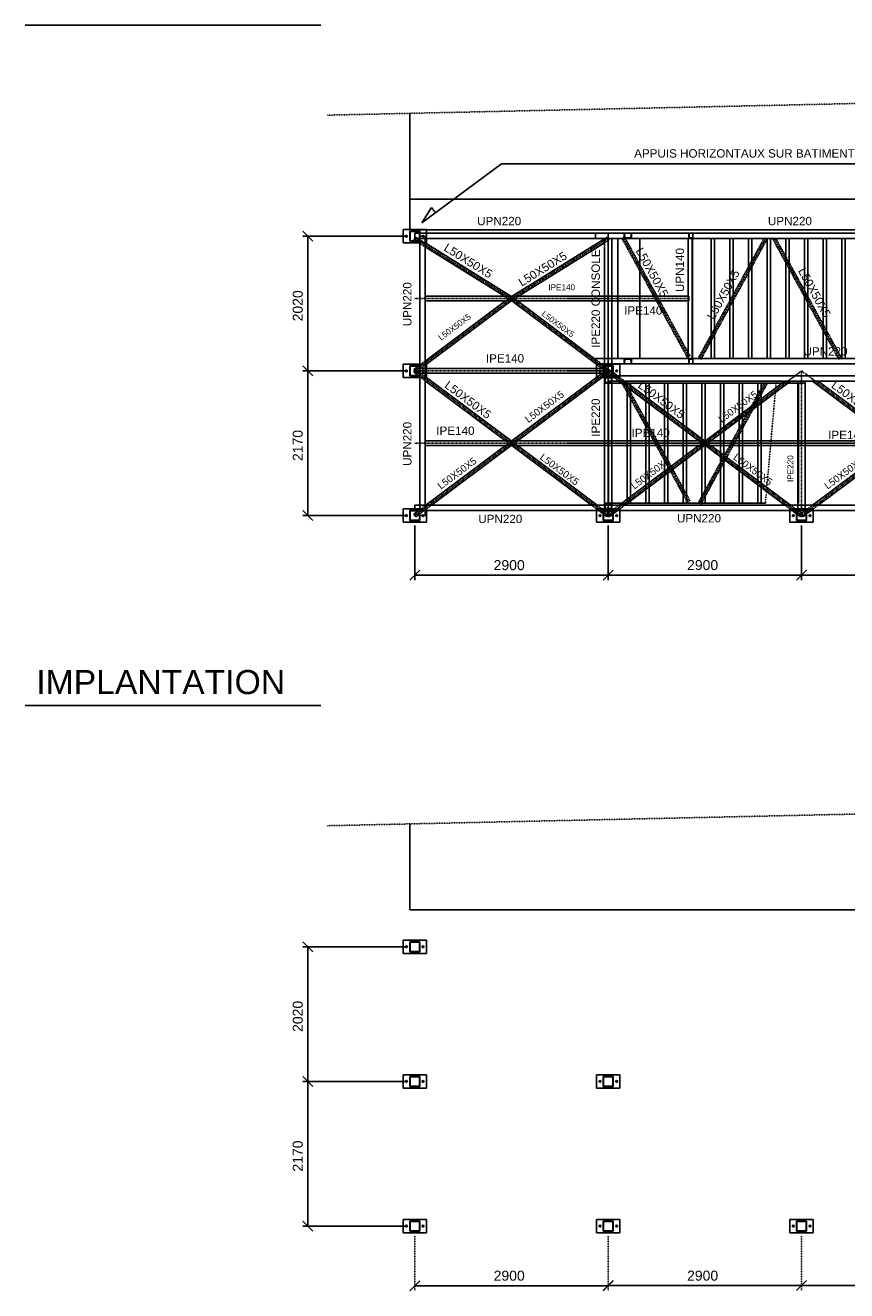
# Model space of a CAD drawing. Header units: millimetres. Extents: x -6159 to 201309, y -25780 to 10326.
# Tile 95 of 128: x 161810 to 163041, y -5652 to -3754. Entities that reach past the tile are written whole.
import ezdxf

# ---------------------------------------------------------------- set-up
doc = ezdxf.new("R2010")
doc.units = ezdxf.units.MM
for name, pattern in [('CENTER', [2, 1.25, -0.25, 0.25, -0.25]), ('DASHED', [0.75, 0.5, -0.25]), ('DOTTED', [0.3, 0.05, -0.25]), ('PHANTOM', [2.5, 1.25, -0.25, 0.25, -0.25, 0.25, -0.25])]:
    doc.linetypes.add(name, pattern=pattern)
for name, color, linetype in [('STRUCAD_01', 4, 'Continuous'), ('STRUCAD_05', 5, 'CENTER'), ('STRUCAD_10', 7, 'DASHED'), ('STRUCAD_15', 7, 'PHANTOM'), ('STRUCADDIM', 7, 'Continuous'), ('STRUCADDTX', 3, 'Continuous'), ('STRUCADSTK', 2, 'Continuous')]:
    doc.layers.add(name, color=color, linetype=linetype)
doc.styles.get("Standard").update_dxf_attribs({"font": 'arial.ttf'})

msp = doc.modelspace()

# ---------------------------------------------------------------- linework, layer by layer
at = {"layer": 'STRUCAD_01', "color": 4, "linetype": 'Continuous'}
for p, q in [((161809.582, -3754.227), (162252.572, -3754.227)), ((162386.052, -4061.047), (162386.052, -3886.247)), ((162376.052, -4080.547), (162376.052, -4060.547)), ((162376.052, -4060.547), (162386.052, -4060.547)), ((164426.652, -4061.047), (162386.052, -4061.047)), ((162411.052, -4061.047), (162411.052, -4066.047)), ((162399.282, -4080.547), (162376.052, -4080.547)), ((162379.807, -4069.827), (162381.052, -4069.107)), ((162379.807, -4071.267), (162379.807, -4069.827)), ((162381.052, -4071.987), (162379.807, -4071.267)), ((162381.052, -4069.107), (162382.297, -4069.827)), ((162382.297, -4071.267), (162381.052, -4071.987)), ((162382.297, -4069.827), (162382.297, -4071.267)), ((162386.052, -4078.047), (162386.052, -4063.047)), ((162386.052, -4063.047), (162386.552, -4063.547)), ((162386.552, -4063.547), (162386.052, -4063.047)), ((162386.052, -4063.047), (162401.052, -4063.047)), ((162401.052, -4078.047), (162386.052, -4078.047)), ((162386.552, -4063.547), (162386.552, -4077.547)), ((162400.552, -4063.547), (162386.552, -4063.547)), ((162386.552, -4077.547), (162400.552, -4077.547)), ((162392.232, -4076.172), (162393.552, -4074.047)), ((162394.452, -4077.547), (162392.232, -4076.172)), ((162393.552, -4074.047), (162393.552, -4066.047)), ((162393.552, -4066.047), (162400.552, -4066.047)), ((162400.552, -4074.047), (162393.552, -4074.047)), ((162401.052, -4081.647), (162395.257, -4078.047)), ((162398.292, -4074.047), (162400.552, -4075.447)), ((162400.552, -4077.547), (162400.552, -4063.547)), ((162401.052, -4063.047), (162401.052, -4078.047)), ((162401.052, -4066.047), (162664.707, -4066.047)), ((162401.052, -4070.547), (162409.052, -4070.547)), ((162664.707, -4074.047), (162401.052, -4074.047)), ((162401.052, -4272.547), (162401.052, -4078.047)), ((162409.052, -4070.547), (162409.052, -4272.547)), ((162411.052, -4080.547), (162409.052, -4080.547)), ((162411.052, -4074.047), (162411.052, -4080.547)), ((162539.692, -4160.397), (162678.052, -4074.517)), ((162678.052, -4080.402), (162549.172, -4160.397)), ((162664.707, -4074.047), (162664.707, -4066.047)), ((162664.707, -4066.047), (162707.732, -4066.047)), ((162707.732, -4074.047), (162664.707, -4074.047)), ((162678.052, -4074.047), (162689.052, -4074.047)), ((162678.052, -4254.047), (162678.052, -4074.047)), ((162689.052, -4074.047), (162689.052, -4254.047)), ((162698.052, -4074.047), (162707.732, -4074.047)), ((162698.052, -4254.047), (162698.052, -4074.047)), ((162707.732, -4066.047), (162718.037, -4066.047)), ((162707.732, -4066.047), (162708.192, -4066.047)), ((162707.732, -4074.047), (162707.732, -4066.047)), ((162718.497, -4074.047), (162707.732, -4074.047)), ((162708.192, -4066.047), (162708.497, -4073.147)), ((162708.497, -4073.147), (162717.732, -4073.147)), ((162710.782, -4074.047), (162731.052, -4074.047)), ((162717.732, -4073.147), (162718.037, -4066.047)), ((162718.037, -4066.047), (162718.497, -4066.047)), ((162718.497, -4066.047), (162804.677, -4066.047)), ((162718.497, -4066.047), (162718.497, -4074.047)), ((162804.677, -4074.047), (162731.052, -4074.047)), ((162731.052, -4074.047), (162731.052, -4254.047)), ((162803.677, -4254.047), (162803.677, -4074.047)), ((162803.677, -4074.047), (162804.677, -4074.047)), ((162804.677, -4066.047), (163258.052, -4066.047)), ((162804.677, -4066.047), (162804.677, -4074.047)), ((163258.052, -4074.047), (162804.677, -4074.047)), ((162809.677, -4074.047), (162809.677, -4254.047)), ((162810.052, -4074.047), (162843.052, -4074.047)), ((162810.052, -4254.047), (162810.052, -4074.047)), ((162838.052, -4074.047), (162871.052, -4074.047)), ((162838.052, -4254.047), (162838.052, -4074.047)), ((162866.052, -4074.047), (162899.052, -4074.047)), ((162866.052, -4254.047), (162866.052, -4074.047)), ((162894.052, -4074.047), (162927.052, -4074.047)), ((162894.052, -4254.047), (162894.052, -4074.047)), ((162922.052, -4074.047), (162955.052, -4074.047)), ((162922.052, -4254.047), (162922.052, -4074.047)), ((162950.052, -4074.047), (162983.052, -4074.047)), ((162950.052, -4254.047), (162950.052, -4074.047)), ((162978.052, -4074.047), (163011.052, -4074.047)), ((162978.052, -4254.047), (162978.052, -4074.047)), ((163006.052, -4074.047), (163039.052, -4074.047)), ((163006.052, -4254.047), (163006.052, -4074.047)), ((163034.052, -4074.047), (163067.052, -4074.047)), ((163034.052, -4254.047), (163034.052, -4074.047)), ((162409.052, -4080.727), (162537.412, -4160.397)), ((162527.932, -4160.397), (162409.052, -4086.612)), ((162409.052, -4160.397), (162683.552, -4160.397)), ((162409.052, -4257.827), (162529.502, -4167.697)), ((162537.847, -4167.697), (162409.052, -4264.072)), ((162683.552, -4167.697), (162409.052, -4167.697)), ((162664.707, -4261.567), (162539.257, -4167.697)), ((162547.602, -4167.697), (162664.707, -4255.322)), ((162683.552, -4160.397), (162683.552, -4167.697)), ((162689.052, -4160.397), (162698.052, -4160.397)), ((162698.052, -4167.697), (162689.052, -4167.697)), ((162731.052, -4160.397), (162804.677, -4160.397)), ((162804.677, -4167.697), (162731.052, -4167.697)), ((162804.677, -4160.397), (162804.677, -4167.697)), ((162376.052, -4282.547), (162376.052, -4262.547)), ((162376.052, -4262.547), (162401.052, -4262.547)), ((162386.052, -4280.047), (162386.052, -4265.047)), ((162386.052, -4265.047), (162386.552, -4265.547)), ((162386.552, -4265.547), (162386.052, -4265.047)), ((162386.052, -4265.047), (162401.052, -4265.047)), ((162386.552, -4265.547), (162386.552, -4279.547)), ((162400.552, -4265.547), (162386.552, -4265.547)), ((162392.052, -4270.547), (162393.552, -4269.427)), ((162393.552, -4276.197), (162393.552, -4268.897)), ((162393.552, -4268.897), (162400.552, -4268.897)), ((162394.257, -4268.897), (162398.732, -4265.547)), ((162399.402, -4265.047), (162401.052, -4263.812)), ((162400.552, -4279.547), (162400.552, -4265.547)), ((162401.052, -4265.047), (162401.052, -4280.047)), ((162401.052, -4268.897), (162676.052, -4268.897)), ((162411.052, -4262.577), (162411.052, -4268.897)), ((162664.707, -4262.047), (162664.707, -4254.047)), ((162664.707, -4254.047), (162707.732, -4254.047)), ((162707.732, -4262.047), (162664.707, -4262.047)), ((162674.502, -4268.897), (162665.347, -4262.047)), ((162666.052, -4268.897), (162666.052, -4262.577)), ((162673.692, -4262.047), (162677.702, -4265.047)), ((162674.362, -4262.547), (162678.052, -4262.547)), ((162676.052, -4280.047), (162676.052, -4265.047)), ((162676.052, -4265.047), (162676.552, -4265.547)), ((162676.552, -4265.547), (162676.052, -4265.047)), ((162676.052, -4265.047), (162691.052, -4265.047)), ((162676.552, -4265.547), (162676.552, -4279.547)), ((162690.552, -4265.547), (162676.552, -4265.547)), ((162676.552, -4268.897), (162683.552, -4268.897)), ((162678.052, -4265.047), (162678.052, -4262.047)), ((162678.052, -4272.547), (162678.052, -4265.547)), ((162683.552, -4268.897), (162683.552, -4276.197)), ((162689.052, -4262.047), (162689.052, -4265.047)), ((162689.052, -4262.547), (162701.052, -4262.547)), ((162689.052, -4265.547), (162689.052, -4272.547)), ((162690.552, -4279.547), (162690.552, -4265.547)), ((162691.052, -4265.047), (162691.052, -4280.047)), ((162701.052, -4262.547), (162701.052, -4280.047)), ((162707.732, -4254.047), (162718.497, -4254.047)), ((162707.732, -4262.047), (162707.732, -4254.047)), ((162708.192, -4262.047), (162707.732, -4262.047)), ((162708.497, -4254.947), (162708.192, -4262.047)), ((162718.037, -4262.047), (162708.192, -4262.047)), ((162717.732, -4254.947), (162708.497, -4254.947)), ((162731.052, -4254.047), (162710.782, -4254.047)), ((162718.037, -4262.047), (162717.732, -4254.947)), ((162718.497, -4262.047), (162718.037, -4262.047)), ((162718.497, -4254.047), (162718.497, -4262.047)), ((162804.677, -4262.047), (162718.497, -4262.047)), ((162731.052, -4254.047), (162804.677, -4254.047)), ((162809.677, -4254.047), (162803.677, -4254.047)), ((162804.677, -4254.047), (163258.052, -4254.047)), ((162804.677, -4262.047), (162804.677, -4254.047)), ((163258.052, -4262.047), (162804.677, -4262.047)), ((162838.052, -4254.047), (162810.052, -4254.047)), ((162866.052, -4254.047), (162838.052, -4254.047)), ((162894.052, -4254.047), (162866.052, -4254.047)), ((162922.052, -4254.047), (162894.052, -4254.047)), ((162950.052, -4254.047), (162922.052, -4254.047)), ((162978.052, -4254.047), (162950.052, -4254.047)), ((163006.052, -4254.047), (162978.052, -4254.047)), ((163034.052, -4254.047), (163006.052, -4254.047)), ((163062.052, -4254.047), (163034.052, -4254.047)), ((162401.052, -4282.547), (162376.052, -4282.547)), ((162379.807, -4271.827), (162381.052, -4271.107)), ((162379.807, -4273.267), (162379.807, -4271.827)), ((162381.052, -4273.987), (162379.807, -4273.267)), ((162381.052, -4271.107), (162382.297, -4271.827)), ((162382.297, -4273.267), (162381.052, -4273.987)), ((162382.297, -4271.827), (162382.297, -4273.267)), ((162401.052, -4280.047), (162386.052, -4280.047)), ((162386.552, -4279.547), (162400.552, -4279.547)), ((162393.552, -4272.547), (162392.052, -4270.547)), ((162392.052, -4274.547), (162393.552, -4272.547)), ((162393.552, -4275.667), (162392.052, -4274.547)), ((162400.552, -4276.197), (162393.552, -4276.197)), ((162398.732, -4279.547), (162394.257, -4276.197)), ((162401.052, -4281.282), (162399.402, -4280.047)), ((162409.052, -4272.547), (162401.052, -4272.547)), ((162401.052, -4272.547), (162409.052, -4272.547)), ((162676.052, -4276.197), (162401.052, -4276.197)), ((162401.052, -4489.547), (162401.052, -4280.047)), ((162409.052, -4272.547), (162409.052, -4489.547)), ((162409.052, -4281.022), (162537.847, -4377.397)), ((162529.502, -4377.397), (162409.052, -4287.267)), ((162411.052, -4276.197), (162411.052, -4282.517)), ((162539.257, -4377.397), (162674.502, -4276.197)), ((162677.702, -4280.047), (162547.602, -4377.397)), ((162666.052, -4282.517), (162666.052, -4276.197)), ((162678.052, -4282.547), (162674.362, -4282.547)), ((162691.052, -4280.047), (162676.052, -4280.047)), ((162683.552, -4276.197), (162676.552, -4276.197)), ((162676.552, -4279.547), (162690.552, -4279.547)), ((162689.052, -4272.547), (162678.052, -4272.547)), ((162678.052, -4272.547), (162689.052, -4272.547)), ((162678.052, -4279.547), (162678.052, -4272.547)), ((162678.052, -4482.047), (162678.052, -4280.047)), ((162683.552, -4288.047), (162683.552, -4280.047)), ((162683.552, -4280.047), (163256.052, -4280.047)), ((163258.052, -4288.047), (162683.552, -4288.047)), ((162689.052, -4272.547), (162689.052, -4279.547)), ((162689.052, -4273.542), (162690.552, -4274.662)), ((162689.052, -4280.047), (162689.052, -4482.047)), ((162691.052, -4275.037), (162697.747, -4280.047)), ((162694.807, -4271.827), (162696.052, -4271.107)), ((162694.807, -4273.267), (162694.807, -4271.827)), ((162696.052, -4273.987), (162694.807, -4273.267)), ((162696.052, -4271.107), (162697.297, -4271.827)), ((162697.297, -4273.267), (162696.052, -4273.987)), ((162697.297, -4271.827), (162697.297, -4273.267)), ((162819.502, -4377.397), (162700.092, -4288.047)), ((162708.437, -4288.047), (162827.847, -4377.397)), ((162829.257, -4377.397), (162948.667, -4288.047)), ((162957.012, -4288.047), (162837.602, -4377.397)), ((162968.052, -4482.047), (162968.052, -4288.047)), ((162979.052, -4288.047), (162979.052, -4482.047)), ((163109.502, -4377.397), (162990.092, -4288.047)), ((162998.437, -4288.047), (163117.847, -4377.397)), ((162704.102, -4291.047), (162689.052, -4291.047)), ((162944.657, -4291.047), (162712.447, -4291.047)), ((162717.052, -4291.047), (162717.052, -4294.492)), ((162717.052, -4291.047), (162745.052, -4291.047)), ((162717.052, -4300.737), (162717.052, -4377.397)), ((162745.052, -4291.047), (162745.052, -4315.442)), ((162745.052, -4291.047), (162773.052, -4291.047)), ((162773.052, -4291.047), (162773.052, -4336.397)), ((162773.052, -4291.047), (162801.052, -4291.047)), ((162801.052, -4291.047), (162801.052, -4357.347)), ((162801.052, -4291.047), (162829.052, -4291.047)), ((162829.052, -4291.047), (162829.052, -4377.397)), ((162829.052, -4291.047), (162857.052, -4291.047)), ((162857.052, -4291.047), (162857.052, -4356.597)), ((162857.052, -4291.047), (162885.052, -4291.047)), ((162885.052, -4291.047), (162885.052, -4335.647)), ((162885.052, -4291.047), (162913.052, -4291.047)), ((162913.052, -4291.047), (162913.052, -4314.697)), ((162913.052, -4291.047), (162941.052, -4291.047)), ((162979.052, -4291.047), (162935.337, -4291.047)), ((162941.052, -4291.047), (162944.657, -4291.047)), ((162968.052, -4291.047), (162953.002, -4291.047)), ((162953.002, -4291.047), (162968.052, -4291.047)), ((162745.052, -4321.687), (162745.052, -4377.397)), ((162913.052, -4320.942), (162913.052, -4377.397)), ((162773.052, -4342.642), (162773.052, -4377.397)), ((162885.052, -4341.892), (162885.052, -4377.397)), ((162801.052, -4363.592), (162801.052, -4377.397)), ((162857.052, -4362.842), (162857.052, -4377.397)), ((162409.052, -4377.397), (162683.552, -4377.397)), ((162683.552, -4377.397), (162683.552, -4384.697)), ((162683.552, -4384.697), (162683.552, -4377.397)), ((162683.552, -4377.397), (162973.552, -4377.397)), ((162973.552, -4377.397), (162973.552, -4384.697)), ((162973.552, -4384.697), (162973.552, -4377.397)), ((162973.552, -4377.397), (163263.552, -4377.397)), ((162683.552, -4384.697), (162409.052, -4384.697)), ((162410.092, -4474.047), (162529.502, -4384.697)), ((162537.847, -4384.697), (162418.437, -4474.047)), ((162658.667, -4474.047), (162539.257, -4384.697)), ((162547.602, -4384.697), (162667.012, -4474.047)), ((162973.552, -4384.697), (162683.552, -4384.697)), ((162700.092, -4474.047), (162819.502, -4384.697)), ((162827.847, -4384.697), (162708.437, -4474.047)), ((162717.052, -4384.697), (162717.052, -4461.357)), ((162745.052, -4384.697), (162745.052, -4440.407)), ((162773.052, -4384.697), (162773.052, -4419.452)), ((162801.052, -4384.697), (162801.052, -4398.502)), ((162829.052, -4384.697), (162829.052, -4471.047)), ((162948.667, -4474.047), (162829.257, -4384.697)), ((162837.602, -4384.697), (162957.012, -4474.047)), ((162857.052, -4384.697), (162857.052, -4399.252)), ((162885.052, -4384.697), (162885.052, -4420.202)), ((162913.052, -4384.697), (162913.052, -4441.152)), ((163263.552, -4384.697), (162973.552, -4384.697)), ((162990.092, -4474.047), (163109.502, -4384.697)), ((163117.847, -4384.697), (162998.437, -4474.047)), ((162801.052, -4404.747), (162801.052, -4471.047)), ((162857.052, -4405.497), (162857.052, -4471.047)), ((162773.052, -4425.697), (162773.052, -4471.047)), ((162885.052, -4426.447), (162885.052, -4471.047)), ((162745.052, -4446.652), (162745.052, -4471.047)), ((162913.052, -4447.397), (162913.052, -4471.047)), ((162393.552, -4482.047), (162393.552, -4474.047)), ((162393.552, -4474.047), (162683.552, -4474.047)), ((162409.052, -4474.047), (163263.552, -4474.047)), ((162683.552, -4482.047), (162683.552, -4474.047)), ((162683.552, -4474.047), (162683.552, -4482.047)), ((162683.552, -4474.047), (162918.982, -4474.047)), ((162704.102, -4471.047), (162689.052, -4471.047)), ((162689.052, -4471.047), (162704.102, -4471.047)), ((162717.052, -4471.047), (162712.447, -4471.047)), ((162712.447, -4471.047), (162919.252, -4471.047)), ((162717.052, -4467.602), (162717.052, -4471.047)), ((162745.052, -4471.047), (162717.052, -4471.047)), ((162773.052, -4471.047), (162745.052, -4471.047)), ((162801.052, -4471.047), (162773.052, -4471.047)), ((162829.052, -4471.047), (162801.052, -4471.047)), ((162857.052, -4471.047), (162829.052, -4471.047)), ((162885.052, -4471.047), (162857.052, -4471.047)), ((162913.052, -4471.047), (162885.052, -4471.047)), ((162919.252, -4471.047), (162913.052, -4471.047)), ((162973.552, -4482.047), (162973.552, -4474.047)), ((162973.552, -4474.047), (162973.552, -4482.047)), ((162376.052, -4499.547), (162376.052, -4479.547)), ((162376.052, -4479.547), (162393.552, -4479.547)), ((162379.807, -4488.827), (162381.052, -4488.107)), ((162379.807, -4490.267), (162379.807, -4488.827)), ((162381.052, -4490.987), (162379.807, -4490.267)), ((162381.052, -4488.107), (162382.297, -4488.827)), ((162382.297, -4490.267), (162381.052, -4490.987)), ((162382.297, -4488.827), (162382.297, -4490.267)), ((162386.052, -4497.047), (162386.052, -4482.047)), ((162386.052, -4482.047), (162386.552, -4482.547)), ((162386.552, -4482.547), (162386.052, -4482.047)), ((162386.052, -4482.047), (162401.052, -4482.047)), ((162401.052, -4497.047), (162386.052, -4497.047)), ((162386.552, -4482.547), (162386.552, -4496.547)), ((162400.552, -4482.547), (162386.552, -4482.547)), ((162386.552, -4496.547), (162400.552, -4496.547)), ((162392.052, -4487.547), (162398.732, -4482.547)), ((162395.052, -4491.547), (162392.052, -4487.547)), ((162400.552, -4487.432), (162395.052, -4491.547)), ((162400.552, -4496.547), (162400.552, -4482.547)), ((162683.552, -4482.047), (162401.052, -4482.047)), ((162401.052, -4482.047), (162401.052, -4497.047)), ((162409.052, -4489.547), (162401.052, -4489.547)), ((162404.807, -4490.267), (162404.807, -4489.547)), ((162406.052, -4490.987), (162404.807, -4490.267)), ((162407.297, -4490.267), (162406.052, -4490.987)), ((162407.297, -4489.547), (162407.297, -4490.267)), ((162411.052, -4482.047), (162411.052, -4499.547)), ((162666.052, -4499.547), (162666.052, -4482.047)), ((162676.052, -4487.057), (162669.357, -4482.047)), ((162669.807, -4488.827), (162671.052, -4488.107)), ((162669.807, -4490.267), (162669.807, -4488.827)), ((162671.052, -4490.987), (162669.807, -4490.267)), ((162671.052, -4488.107), (162672.297, -4488.827)), ((162672.297, -4490.267), (162671.052, -4490.987)), ((162672.297, -4488.827), (162672.297, -4490.267)), ((162676.052, -4497.047), (162676.052, -4482.047)), ((162676.052, -4482.047), (162676.552, -4482.547)), ((162676.552, -4482.547), (162676.052, -4482.047)), ((162676.052, -4482.047), (162691.052, -4482.047)), ((162691.052, -4497.047), (162676.052, -4497.047)), ((162676.552, -4482.547), (162676.552, -4496.547)), ((162690.552, -4482.547), (162676.552, -4482.547)), ((162678.052, -4488.552), (162676.552, -4487.432)), ((162676.552, -4496.547), (162690.552, -4496.547)), ((162678.052, -4489.547), (162678.052, -4482.547)), ((162689.052, -4489.547), (162678.052, -4489.547)), ((162682.052, -4491.547), (162679.377, -4489.547)), ((162683.552, -4489.547), (162682.052, -4491.547)), ((162685.052, -4491.547), (162683.552, -4489.547)), ((162687.727, -4489.547), (162685.052, -4491.547)), ((162689.052, -4482.547), (162689.052, -4489.547)), ((162690.552, -4487.432), (162689.052, -4488.552)), ((162690.552, -4496.547), (162690.552, -4482.547)), ((162973.552, -4482.047), (162691.052, -4482.047)), ((162697.747, -4482.047), (162691.052, -4487.057)), ((162691.052, -4482.047), (162691.052, -4497.047)), ((162694.807, -4488.827), (162696.052, -4488.107)), ((162694.807, -4490.267), (162694.807, -4488.827)), ((162696.052, -4490.987), (162694.807, -4490.267)), ((162696.052, -4488.107), (162697.297, -4488.827)), ((162697.297, -4490.267), (162696.052, -4490.987)), ((162697.297, -4488.827), (162697.297, -4490.267)), ((162701.052, -4482.047), (162701.052, -4499.547)), ((162956.052, -4499.547), (162956.052, -4482.047)), ((162966.052, -4487.057), (162959.357, -4482.047)), ((162959.807, -4488.827), (162961.052, -4488.107)), ((162959.807, -4490.267), (162959.807, -4488.827)), ((162961.052, -4490.987), (162959.807, -4490.267)), ((162961.052, -4488.107), (162962.297, -4488.827)), ((162962.297, -4490.267), (162961.052, -4490.987)), ((162962.297, -4488.827), (162962.297, -4490.267)), ((162966.052, -4497.047), (162966.052, -4482.047)), ((162966.052, -4482.047), (162966.552, -4482.547)), ((162966.552, -4482.547), (162966.052, -4482.047)), ((162966.052, -4482.047), (162981.052, -4482.047)), ((162981.052, -4497.047), (162966.052, -4497.047)), ((162966.552, -4482.547), (162966.552, -4496.547)), ((162980.552, -4482.547), (162966.552, -4482.547)), ((162968.052, -4488.552), (162966.552, -4487.432)), ((162966.552, -4496.547), (162980.552, -4496.547)), ((162968.052, -4489.547), (162968.052, -4482.547)), ((162979.052, -4489.547), (162968.052, -4489.547)), ((162972.052, -4491.547), (162969.377, -4489.547)), ((162973.552, -4489.547), (162972.052, -4491.547)), ((162975.052, -4491.547), (162973.552, -4489.547)), ((162977.727, -4489.547), (162975.052, -4491.547)), ((162979.052, -4482.547), (162979.052, -4489.547)), ((162980.552, -4487.432), (162979.052, -4488.552)), ((162980.552, -4496.547), (162980.552, -4482.547)), ((163263.552, -4482.047), (162981.052, -4482.047)), ((162987.747, -4482.047), (162981.052, -4487.057)), ((162981.052, -4482.047), (162981.052, -4497.047)), ((162984.807, -4488.827), (162986.052, -4488.107)), ((162984.807, -4490.267), (162984.807, -4488.827)), ((162986.052, -4490.987), (162984.807, -4490.267)), ((162986.052, -4488.107), (162987.297, -4488.827)), ((162987.297, -4490.267), (162986.052, -4490.987)), ((162987.297, -4488.827), (162987.297, -4490.267)), ((162991.052, -4482.047), (162991.052, -4499.547)), ((162411.052, -4499.547), (162376.052, -4499.547)), ((162701.052, -4499.547), (162666.052, -4499.547)), ((162991.052, -4499.547), (162956.052, -4499.547)), ((161809.582, -4774.227), (162252.572, -4774.227)), ((162386.052, -5081.047), (162386.052, -4952.047)), ((165490.052, -5081.047), (162386.052, -5081.047)), ((162376.052, -5146.347), (162376.052, -5126.347)), ((162376.052, -5126.347), (162411.052, -5126.347)), ((162379.807, -5135.627), (162381.052, -5134.907)), ((162379.807, -5137.067), (162379.807, -5135.627)), ((162381.052, -5137.787), (162379.807, -5137.067)), ((162381.052, -5134.907), (162382.297, -5135.627)), ((162382.297, -5137.067), (162381.052, -5137.787)), ((162382.297, -5135.627), (162382.297, -5137.067)), ((162386.052, -5143.847), (162386.052, -5128.847)), ((162386.052, -5128.847), (162386.552, -5129.347)), ((162386.552, -5129.347), (162386.052, -5128.847)), ((162386.052, -5128.847), (162401.052, -5128.847)), ((162386.552, -5129.347), (162386.552, -5143.347)), ((162400.552, -5129.347), (162386.552, -5129.347)), ((162386.552, -5143.347), (162400.552, -5143.347)), ((162400.552, -5143.347), (162400.552, -5129.347)), ((162401.052, -5128.847), (162401.052, -5143.847)), ((162404.807, -5135.627), (162406.052, -5134.907)), ((162404.807, -5137.067), (162404.807, -5135.627)), ((162406.052, -5137.787), (162404.807, -5137.067)), ((162406.052, -5134.907), (162407.297, -5135.627)), ((162407.297, -5137.067), (162406.052, -5137.787)), ((162407.297, -5135.627), (162407.297, -5137.067)), ((162411.052, -5126.347), (162411.052, -5146.347)), ((162411.052, -5146.347), (162376.052, -5146.347)), ((162401.052, -5143.847), (162386.052, -5143.847)), ((162376.052, -5348.347), (162376.052, -5328.347)), ((162376.052, -5328.347), (162411.052, -5328.347)), ((162386.052, -5345.847), (162386.052, -5330.847)), ((162386.052, -5330.847), (162386.552, -5331.347)), ((162386.552, -5331.347), (162386.052, -5330.847)), ((162386.052, -5330.847), (162401.052, -5330.847)), ((162386.552, -5331.347), (162386.552, -5345.347)), ((162400.552, -5331.347), (162386.552, -5331.347)), ((162400.552, -5345.347), (162400.552, -5331.347)), ((162401.052, -5330.847), (162401.052, -5345.847)), ((162411.052, -5328.347), (162411.052, -5348.347)), ((162666.052, -5348.347), (162666.052, -5328.347)), ((162666.052, -5328.347), (162701.052, -5328.347)), ((162676.052, -5345.847), (162676.052, -5330.847)), ((162676.052, -5330.847), (162676.552, -5331.347)), ((162676.552, -5331.347), (162676.052, -5330.847)), ((162676.052, -5330.847), (162691.052, -5330.847)), ((162676.552, -5331.347), (162676.552, -5345.347)), ((162690.552, -5331.347), (162676.552, -5331.347)), ((162690.552, -5345.347), (162690.552, -5331.347)), ((162691.052, -5330.847), (162691.052, -5345.847)), ((162701.052, -5328.347), (162701.052, -5348.347)), ((162411.052, -5348.347), (162376.052, -5348.347)), ((162379.807, -5337.627), (162381.052, -5336.907)), ((162379.807, -5339.067), (162379.807, -5337.627)), ((162381.052, -5339.787), (162379.807, -5339.067)), ((162381.052, -5336.907), (162382.297, -5337.627)), ((162382.297, -5339.067), (162381.052, -5339.787)), ((162382.297, -5337.627), (162382.297, -5339.067)), ((162401.052, -5345.847), (162386.052, -5345.847)), ((162386.552, -5345.347), (162400.552, -5345.347)), ((162404.807, -5337.627), (162406.052, -5336.907)), ((162404.807, -5339.067), (162404.807, -5337.627)), ((162406.052, -5339.787), (162404.807, -5339.067)), ((162406.052, -5336.907), (162407.297, -5337.627)), ((162407.297, -5339.067), (162406.052, -5339.787)), ((162407.297, -5337.627), (162407.297, -5339.067)), ((162701.052, -5348.347), (162666.052, -5348.347)), ((162669.807, -5337.627), (162671.052, -5336.907)), ((162669.807, -5339.067), (162669.807, -5337.627)), ((162671.052, -5339.787), (162669.807, -5339.067)), ((162671.052, -5336.907), (162672.297, -5337.627)), ((162672.297, -5339.067), (162671.052, -5339.787)), ((162672.297, -5337.627), (162672.297, -5339.067)), ((162691.052, -5345.847), (162676.052, -5345.847)), ((162676.552, -5345.347), (162690.552, -5345.347)), ((162694.807, -5337.627), (162696.052, -5336.907)), ((162694.807, -5339.067), (162694.807, -5337.627)), ((162696.052, -5339.787), (162694.807, -5339.067)), ((162696.052, -5336.907), (162697.297, -5337.627)), ((162697.297, -5339.067), (162696.052, -5339.787)), ((162697.297, -5337.627), (162697.297, -5339.067)), ((162376.052, -5565.347), (162376.052, -5545.347)), ((162376.052, -5545.347), (162411.052, -5545.347)), ((162379.807, -5554.627), (162381.052, -5553.907)), ((162379.807, -5556.067), (162379.807, -5554.627)), ((162381.052, -5556.787), (162379.807, -5556.067)), ((162381.052, -5553.907), (162382.297, -5554.627)), ((162382.297, -5556.067), (162381.052, -5556.787)), ((162382.297, -5554.627), (162382.297, -5556.067)), ((162386.052, -5562.847), (162386.052, -5547.847)), ((162386.052, -5547.847), (162386.552, -5548.347)), ((162386.552, -5548.347), (162386.052, -5547.847)), ((162386.052, -5547.847), (162401.052, -5547.847)), ((162386.552, -5548.347), (162386.552, -5562.347)), ((162400.552, -5548.347), (162386.552, -5548.347)), ((162400.552, -5562.347), (162400.552, -5548.347)), ((162401.052, -5547.847), (162401.052, -5562.847)), ((162404.807, -5554.627), (162406.052, -5553.907)), ((162404.807, -5556.067), (162404.807, -5554.627)), ((162406.052, -5556.787), (162404.807, -5556.067)), ((162406.052, -5553.907), (162407.297, -5554.627)), ((162407.297, -5556.067), (162406.052, -5556.787)), ((162407.297, -5554.627), (162407.297, -5556.067)), ((162411.052, -5545.347), (162411.052, -5565.347)), ((162666.052, -5565.347), (162666.052, -5545.347)), ((162666.052, -5545.347), (162701.052, -5545.347)), ((162669.807, -5554.627), (162671.052, -5553.907)), ((162669.807, -5556.067), (162669.807, -5554.627)), ((162671.052, -5556.787), (162669.807, -5556.067)), ((162671.052, -5553.907), (162672.297, -5554.627)), ((162672.297, -5556.067), (162671.052, -5556.787)), ((162672.297, -5554.627), (162672.297, -5556.067)), ((162676.052, -5562.847), (162676.052, -5547.847)), ((162676.052, -5547.847), (162676.552, -5548.347)), ((162676.552, -5548.347), (162676.052, -5547.847)), ((162676.052, -5547.847), (162691.052, -5547.847)), ((162676.552, -5548.347), (162676.552, -5562.347)), ((162690.552, -5548.347), (162676.552, -5548.347)), ((162690.552, -5562.347), (162690.552, -5548.347)), ((162691.052, -5547.847), (162691.052, -5562.847)), ((162694.807, -5554.627), (162696.052, -5553.907)), ((162694.807, -5556.067), (162694.807, -5554.627)), ((162696.052, -5556.787), (162694.807, -5556.067)), ((162696.052, -5553.907), (162697.297, -5554.627)), ((162697.297, -5556.067), (162696.052, -5556.787)), ((162697.297, -5554.627), (162697.297, -5556.067)), ((162701.052, -5545.347), (162701.052, -5565.347)), ((162956.052, -5565.347), (162956.052, -5545.347)), ((162956.052, -5545.347), (162991.052, -5545.347)), ((162959.807, -5554.627), (162961.052, -5553.907)), ((162959.807, -5556.067), (162959.807, -5554.627)), ((162961.052, -5556.787), (162959.807, -5556.067)), ((162961.052, -5553.907), (162962.297, -5554.627)), ((162962.297, -5556.067), (162961.052, -5556.787)), ((162962.297, -5554.627), (162962.297, -5556.067)), ((162966.052, -5562.847), (162966.052, -5547.847)), ((162966.052, -5547.847), (162966.552, -5548.347)), ((162966.552, -5548.347), (162966.052, -5547.847)), ((162966.052, -5547.847), (162981.052, -5547.847)), ((162966.552, -5548.347), (162966.552, -5562.347)), ((162980.552, -5548.347), (162966.552, -5548.347)), ((162980.552, -5562.347), (162980.552, -5548.347)), ((162981.052, -5547.847), (162981.052, -5562.847)), ((162984.807, -5554.627), (162986.052, -5553.907)), ((162984.807, -5556.067), (162984.807, -5554.627)), ((162986.052, -5556.787), (162984.807, -5556.067)), ((162986.052, -5553.907), (162987.297, -5554.627)), ((162987.297, -5556.067), (162986.052, -5556.787)), ((162987.297, -5554.627), (162987.297, -5556.067)), ((162991.052, -5545.347), (162991.052, -5565.347)), ((162411.052, -5565.347), (162376.052, -5565.347)), ((162401.052, -5562.847), (162386.052, -5562.847)), ((162386.552, -5562.347), (162400.552, -5562.347)), ((162701.052, -5565.347), (162666.052, -5565.347)), ((162691.052, -5562.847), (162676.052, -5562.847)), ((162676.552, -5562.347), (162690.552, -5562.347)), ((162991.052, -5565.347), (162956.052, -5565.347)), ((162981.052, -5562.847), (162966.052, -5562.847)), ((162966.552, -5562.347), (162980.552, -5562.347))]:
    msp.add_line(p, q, dxfattribs=at)
at = {"layer": 'STRUCAD_01', "color": 4, "linetype": 'PHANTOM'}
for p, q in [((162262.472, -3888.972), (165679.607, -3813.632)), ((162262.472, -4954.772), (165679.607, -4879.432))]:
    msp.add_line(p, q, dxfattribs=at)
at = {"layer": 'STRUCAD_05', "color": 5, "linetype": 'CENTER'}
for p, q in [((162393.552, -4074.047), (162804.677, -4074.047)), ((162393.552, -4074.047), (162683.552, -4074.047)), ((162538.552, -4164.047), (162393.552, -4074.047)), ((162538.552, -4164.047), (162393.552, -4074.047)), ((162401.052, -4070.547), (162401.052, -4272.547)), ((162401.052, -4070.547), (162401.052, -4272.547)), ((162538.552, -4164.047), (162683.552, -4074.047)), ((162538.552, -4164.047), (162683.552, -4074.047)), ((162664.707, -4074.047), (162707.732, -4074.047)), ((162683.552, -4074.047), (162683.552, -4272.547)), ((162683.552, -4074.047), (162683.552, -4272.547)), ((162804.597, -4251.937), (162705.677, -4071.937)), ((162731.052, -4074.047), (162731.052, -4254.047)), ((162804.677, -4074.047), (163258.052, -4074.047)), ((162809.677, -4254.047), (162809.677, -4074.047)), ((162820.817, -4254.047), (162919.737, -4074.047)), ((162843.052, -4074.047), (162843.052, -4254.047)), ((162871.052, -4074.047), (162871.052, -4254.047)), ((162899.052, -4074.047), (162899.052, -4254.047)), ((162927.052, -4074.047), (162927.052, -4254.047)), ((163031.497, -4254.222), (162932.577, -4074.222)), ((162955.052, -4074.047), (162955.052, -4254.047)), ((162983.052, -4074.047), (162983.052, -4254.047)), ((163011.052, -4074.047), (163011.052, -4254.047)), ((163039.052, -4074.047), (163039.052, -4254.047)), ((162393.552, -4164.047), (162683.552, -4164.047)), ((162393.552, -4164.047), (162683.552, -4164.047)), ((162393.552, -4272.547), (162538.552, -4164.047)), ((162393.552, -4272.547), (162538.552, -4164.047)), ((162683.552, -4272.547), (162538.552, -4164.047)), ((162683.552, -4272.547), (162538.552, -4164.047)), ((162804.677, -4164.047), (162683.552, -4164.047)), ((162707.732, -4254.047), (162664.707, -4254.047)), ((162804.677, -4254.047), (162683.552, -4254.047)), ((163258.052, -4254.047), (162804.677, -4254.047)), ((162393.552, -4272.547), (162683.552, -4272.547)), ((162393.552, -4272.547), (162683.552, -4272.547)), ((162538.552, -4381.047), (162393.552, -4272.547)), ((162538.552, -4381.047), (162393.552, -4272.547)), ((162401.052, -4272.547), (162401.052, -4489.547)), ((162401.052, -4272.547), (162401.052, -4489.547)), ((162538.552, -4381.047), (162683.552, -4272.547)), ((162538.552, -4381.047), (162683.552, -4272.547)), ((162683.552, -4272.547), (162683.552, -4489.547)), ((162683.552, -4272.547), (162683.552, -4489.547)), ((162828.552, -4381.047), (162683.552, -4272.547)), ((163263.552, -4280.047), (162683.552, -4280.047)), ((162804.597, -4468.937), (162705.677, -4288.937)), ((162828.552, -4381.047), (162973.552, -4272.547)), ((162973.552, -4489.547), (162973.552, -4272.547)), ((163118.552, -4381.047), (162973.552, -4272.547)), ((162717.052, -4291.047), (162717.052, -4471.047)), ((162745.052, -4291.047), (162745.052, -4471.047)), ((162773.052, -4291.047), (162773.052, -4471.047)), ((162801.052, -4291.047), (162801.052, -4471.047)), ((162820.817, -4471.047), (162919.737, -4291.047)), ((162829.052, -4291.047), (162829.052, -4471.047)), ((162857.052, -4291.047), (162857.052, -4471.047)), ((162885.052, -4291.047), (162885.052, -4471.047)), ((162913.052, -4291.047), (162913.052, -4471.047)), ((162969.052, -4291.047), (162969.052, -4471.047)), ((162393.552, -4381.047), (162683.552, -4381.047)), ((162393.552, -4381.047), (162683.552, -4381.047)), ((162393.552, -4489.547), (162538.552, -4381.047)), ((162393.552, -4489.547), (162538.552, -4381.047)), ((162683.552, -4489.547), (162538.552, -4381.047)), ((162683.552, -4489.547), (162538.552, -4381.047)), ((162683.552, -4381.047), (162973.552, -4381.047)), ((162683.552, -4489.547), (162828.552, -4381.047)), ((162973.552, -4489.547), (162828.552, -4381.047)), ((162973.552, -4381.047), (163263.552, -4381.047)), ((162973.552, -4489.547), (163118.552, -4381.047)), ((162393.552, -4482.047), (162683.552, -4482.047)), ((162393.552, -4482.047), (162683.552, -4482.047)), ((162683.552, -4482.047), (162973.552, -4482.047)), ((162973.552, -4482.047), (163263.552, -4482.047))]:
    msp.add_line(p, q, dxfattribs=at)
at = {"layer": 'STRUCAD_10', "color": 7, "linetype": 'DASHED'}
for p, q in [((164426.652, -4015.247), (162386.052, -4015.247)), ((162386.052, -4060.547), (162411.052, -4060.547)), ((162411.052, -4060.547), (162411.052, -4061.047)), ((162393.552, -4074.047), (162394.872, -4071.922)), ((162395.257, -4078.047), (162394.452, -4077.547)), ((162394.872, -4071.922), (162398.292, -4074.047)), ((162409.052, -4080.547), (162399.282, -4080.547)), ((162400.552, -4066.047), (162401.052, -4066.047)), ((162401.052, -4074.047), (162400.552, -4074.047)), ((162400.552, -4075.447), (162409.052, -4080.727)), ((162404.807, -4069.827), (162406.052, -4069.107)), ((162404.807, -4071.267), (162404.807, -4069.827)), ((162406.052, -4071.987), (162404.807, -4071.267)), ((162406.052, -4069.107), (162407.297, -4069.827)), ((162407.297, -4071.267), (162406.052, -4071.987)), ((162407.297, -4069.827), (162407.297, -4071.267)), ((162411.052, -4066.047), (162411.052, -4074.047)), ((162678.052, -4074.517), (162682.232, -4071.922)), ((162684.872, -4076.172), (162678.052, -4080.402)), ((162682.232, -4071.922), (162684.872, -4076.172)), ((162683.552, -4066.047), (162683.552, -4074.047)), ((162802.737, -4253.267), (162703.817, -4073.267)), ((162707.542, -4070.602), (162806.462, -4250.602)), ((162804.922, -4066.047), (162805.082, -4073.147)), ((162805.082, -4073.147), (162809.992, -4073.147)), ((162810.397, -4066.047), (162810.397, -4074.047)), ((162818.977, -4252.712), (162917.892, -4072.712)), ((162921.582, -4075.382), (162822.662, -4255.382)), ((162843.052, -4074.047), (162843.052, -4254.047)), ((162871.052, -4074.047), (162871.052, -4254.047)), ((162899.052, -4074.047), (162899.052, -4254.047)), ((162927.052, -4074.047), (162927.052, -4254.047)), ((163029.637, -4255.552), (162930.717, -4075.552)), ((162934.442, -4072.887), (163033.362, -4252.887)), ((162955.052, -4074.047), (162955.052, -4254.047)), ((162983.052, -4074.047), (162983.052, -4254.047)), ((163011.052, -4074.047), (163011.052, -4254.047)), ((163039.052, -4074.047), (163039.052, -4254.047)), ((162409.052, -4086.612), (162401.052, -4081.647)), ((162537.232, -4166.172), (162527.932, -4160.397)), ((162529.502, -4167.697), (162537.052, -4162.047)), ((162537.052, -4162.047), (162540.052, -4166.047)), ((162537.052, -4166.047), (162540.052, -4162.047)), ((162539.257, -4167.697), (162537.052, -4166.047)), ((162537.232, -4161.922), (162539.692, -4160.397)), ((162539.872, -4161.922), (162537.232, -4166.172)), ((162539.872, -4166.172), (162537.232, -4161.922)), ((162537.412, -4160.397), (162539.872, -4161.922)), ((162540.052, -4166.047), (162537.847, -4167.697)), ((162549.172, -4160.397), (162539.872, -4166.172)), ((162540.052, -4162.047), (162547.602, -4167.697)), ((162683.552, -4167.697), (162683.552, -4160.397)), ((162683.552, -4160.397), (162689.052, -4160.397)), ((162689.052, -4167.697), (162683.552, -4167.697)), ((162698.052, -4160.397), (162731.052, -4160.397)), ((162731.052, -4167.697), (162698.052, -4167.697)), ((162393.552, -4269.427), (162394.257, -4268.897)), ((162409.052, -4264.072), (162395.052, -4274.547)), ((162398.732, -4265.547), (162399.402, -4265.047)), ((162400.552, -4268.897), (162401.052, -4268.897)), ((162401.052, -4263.812), (162409.052, -4257.827)), ((162401.052, -4262.547), (162411.052, -4262.547)), ((162411.052, -4262.547), (162411.052, -4262.577)), ((162411.052, -4268.897), (162411.052, -4276.197)), ((162664.707, -4255.322), (162673.692, -4262.047)), ((162665.347, -4262.047), (162664.707, -4261.567)), ((162666.052, -4262.577), (162666.052, -4262.547)), ((162666.052, -4262.547), (162674.362, -4262.547)), ((162666.052, -4276.197), (162666.052, -4268.897)), ((162682.052, -4274.547), (162674.502, -4268.897)), ((162676.052, -4268.897), (162676.552, -4268.897)), ((162677.702, -4265.047), (162685.052, -4270.547)), ((162678.052, -4262.047), (162678.052, -4254.047)), ((162678.052, -4262.547), (162689.052, -4262.547)), ((162678.052, -4265.547), (162678.052, -4265.047)), ((162683.552, -4262.047), (162683.552, -4254.047)), ((162689.052, -4254.047), (162689.052, -4262.047)), ((162689.052, -4265.047), (162689.052, -4265.547)), ((162805.082, -4254.947), (162804.922, -4262.047)), ((162809.992, -4254.947), (162805.082, -4254.947)), ((162810.397, -4254.047), (162810.397, -4262.047)), ((162393.552, -4272.547), (162395.052, -4270.547)), ((162395.052, -4274.547), (162393.552, -4272.547)), ((162394.257, -4276.197), (162393.552, -4275.667)), ((162395.052, -4270.547), (162409.052, -4281.022)), ((162399.402, -4280.047), (162398.732, -4279.547)), ((162401.052, -4276.197), (162400.552, -4276.197)), ((162409.052, -4287.267), (162401.052, -4281.282)), ((162411.052, -4282.547), (162401.052, -4282.547)), ((162404.807, -4271.827), (162406.052, -4271.107)), ((162404.807, -4273.267), (162404.807, -4271.827)), ((162406.052, -4273.987), (162404.807, -4273.267)), ((162406.052, -4271.107), (162407.297, -4271.827)), ((162407.297, -4273.267), (162406.052, -4273.987)), ((162407.297, -4271.827), (162407.297, -4273.267)), ((162411.052, -4282.517), (162411.052, -4282.547)), ((162666.052, -4282.547), (162666.052, -4282.517)), ((162674.362, -4282.547), (162666.052, -4282.547)), ((162669.807, -4271.827), (162671.052, -4271.107)), ((162669.807, -4273.267), (162669.807, -4271.827)), ((162671.052, -4273.987), (162669.807, -4273.267)), ((162671.052, -4271.107), (162672.297, -4271.827)), ((162672.297, -4273.267), (162671.052, -4273.987)), ((162672.297, -4271.827), (162672.297, -4273.267)), ((162674.502, -4276.197), (162682.052, -4270.547)), ((162676.552, -4276.197), (162676.052, -4276.197)), ((162685.052, -4274.547), (162677.702, -4280.047)), ((162678.052, -4280.047), (162678.052, -4279.547)), ((162701.052, -4282.547), (162678.052, -4282.547)), ((162678.522, -4291.047), (162678.522, -4283.047)), ((162678.522, -4283.047), (162678.972, -4283.047)), ((162678.972, -4283.047), (162688.602, -4283.047)), ((162678.972, -4283.047), (162679.267, -4290.147)), ((162685.052, -4270.547), (162682.052, -4274.547)), ((162682.052, -4270.547), (162685.052, -4274.547)), ((162682.052, -4274.547), (162685.052, -4270.547)), ((162700.092, -4288.047), (162682.052, -4274.547)), ((162685.052, -4270.547), (162689.052, -4273.542)), ((162688.307, -4290.147), (162688.602, -4283.047)), ((162688.602, -4283.047), (162689.052, -4283.047)), ((162689.052, -4279.547), (162689.052, -4280.047)), ((162690.552, -4274.662), (162691.052, -4275.037)), ((162697.747, -4280.047), (162708.437, -4288.047)), ((162701.052, -4280.047), (162701.052, -4282.547)), ((162707.542, -4287.602), (162806.462, -4467.602)), ((162689.052, -4291.047), (162678.522, -4291.047)), ((162679.267, -4290.147), (162688.307, -4290.147)), ((162684.052, -4291.047), (162689.052, -4291.047)), ((162684.052, -4471.047), (162684.052, -4291.047)), ((162802.737, -4470.267), (162703.817, -4290.267)), ((162712.447, -4291.047), (162704.102, -4291.047)), ((162712.052, -4471.047), (162712.052, -4291.047)), ((162717.052, -4294.492), (162717.052, -4300.737)), ((162740.052, -4471.047), (162740.052, -4291.047)), ((162768.052, -4471.047), (162768.052, -4291.047)), ((162796.052, -4471.047), (162796.052, -4291.047)), ((162818.977, -4469.712), (162917.892, -4289.712)), ((162921.582, -4292.382), (162822.662, -4472.382)), ((162824.052, -4471.047), (162824.052, -4291.047)), ((162852.052, -4471.047), (162852.052, -4291.047)), ((162880.052, -4471.047), (162880.052, -4291.047)), ((162908.052, -4471.047), (162908.052, -4291.047)), ((162953.002, -4291.047), (162944.657, -4291.047)), ((162944.657, -4291.047), (162953.002, -4291.047)), ((162979.052, -4291.047), (162968.052, -4291.047)), ((162968.052, -4291.047), (162969.052, -4291.047)), ((162969.052, -4291.047), (162969.052, -4471.047)), ((162969.052, -4291.047), (162979.052, -4291.047)), ((162745.052, -4315.442), (162745.052, -4321.687)), ((162913.052, -4314.697), (162913.052, -4320.942)), ((162773.052, -4336.397), (162773.052, -4342.642)), ((162885.052, -4335.647), (162885.052, -4341.892)), ((162801.052, -4357.347), (162801.052, -4363.592)), ((162857.052, -4356.597), (162857.052, -4362.842)), ((162537.052, -4383.047), (162529.502, -4377.397)), ((162529.502, -4384.697), (162537.052, -4379.047)), ((162537.052, -4379.047), (162539.257, -4377.397)), ((162540.052, -4383.047), (162537.052, -4379.047)), ((162540.052, -4379.047), (162537.052, -4383.047)), ((162537.052, -4379.047), (162540.052, -4383.047)), ((162537.052, -4383.047), (162540.052, -4379.047)), ((162539.257, -4384.697), (162537.052, -4383.047)), ((162537.847, -4377.397), (162540.052, -4379.047)), ((162540.052, -4383.047), (162537.847, -4384.697)), ((162547.602, -4377.397), (162540.052, -4383.047)), ((162540.052, -4379.047), (162547.602, -4384.697)), ((162717.052, -4377.397), (162717.052, -4384.697)), ((162745.052, -4377.397), (162745.052, -4384.697)), ((162773.052, -4377.397), (162773.052, -4384.697)), ((162801.052, -4377.397), (162801.052, -4384.697)), ((162827.052, -4383.047), (162819.502, -4377.397)), ((162819.502, -4384.697), (162827.052, -4379.047)), ((162827.052, -4379.047), (162829.257, -4377.397)), ((162830.052, -4379.047), (162827.052, -4383.047)), ((162827.052, -4379.047), (162830.052, -4383.047)), ((162827.052, -4383.047), (162830.052, -4379.047)), ((162830.052, -4383.047), (162827.052, -4379.047)), ((162829.257, -4384.697), (162827.052, -4383.047)), ((162827.847, -4377.397), (162830.052, -4379.047)), ((162830.052, -4383.047), (162827.847, -4384.697)), ((162829.052, -4377.397), (162829.052, -4384.697)), ((162837.602, -4377.397), (162830.052, -4383.047)), ((162830.052, -4379.047), (162837.602, -4384.697)), ((162857.052, -4377.397), (162857.052, -4384.697)), ((162885.052, -4377.397), (162885.052, -4384.697)), ((162913.052, -4377.397), (162913.052, -4384.697)), ((162801.052, -4398.502), (162801.052, -4404.747)), ((162857.052, -4399.252), (162857.052, -4405.497)), ((162773.052, -4419.452), (162773.052, -4425.697)), ((162885.052, -4420.202), (162885.052, -4426.447)), ((162745.052, -4440.407), (162745.052, -4446.652)), ((162913.052, -4441.152), (162913.052, -4447.397)), ((162398.732, -4482.547), (162410.092, -4474.047)), ((162418.437, -4474.047), (162400.552, -4487.432)), ((162669.357, -4482.047), (162658.667, -4474.047)), ((162667.012, -4474.047), (162685.052, -4487.547)), ((162678.522, -4479.047), (162678.522, -4471.047)), ((162678.522, -4471.047), (162689.052, -4471.047)), ((162678.972, -4479.047), (162678.522, -4479.047)), ((162679.267, -4471.947), (162678.972, -4479.047)), ((162689.052, -4479.047), (162678.972, -4479.047)), ((162688.307, -4471.947), (162679.267, -4471.947)), ((162682.052, -4487.547), (162700.092, -4474.047)), ((162688.602, -4479.047), (162688.307, -4471.947)), ((162689.052, -4479.047), (162688.602, -4479.047)), ((162708.437, -4474.047), (162697.747, -4482.047)), ((162712.447, -4471.047), (162704.102, -4471.047)), ((162704.102, -4471.047), (162712.447, -4471.047)), ((162717.052, -4461.357), (162717.052, -4467.602)), ((162959.357, -4482.047), (162948.667, -4474.047)), ((162957.012, -4474.047), (162975.052, -4487.547)), ((162972.052, -4487.547), (162990.092, -4474.047)), ((162998.437, -4474.047), (162987.747, -4482.047)), ((162393.552, -4479.547), (162411.052, -4479.547)), ((162404.807, -4488.827), (162406.052, -4488.107)), ((162404.807, -4489.547), (162404.807, -4488.827)), ((162406.052, -4488.107), (162407.297, -4488.827)), ((162407.297, -4488.827), (162407.297, -4489.547)), ((162411.052, -4479.547), (162411.052, -4482.047)), ((162666.052, -4482.047), (162666.052, -4479.547)), ((162666.052, -4479.547), (162701.052, -4479.547)), ((162676.552, -4487.432), (162676.052, -4487.057)), ((162678.052, -4482.547), (162678.052, -4482.047)), ((162679.377, -4489.547), (162678.052, -4488.552)), ((162683.552, -4489.547), (162682.052, -4487.547)), ((162685.052, -4487.547), (162683.552, -4489.547)), ((162689.052, -4488.552), (162687.727, -4489.547)), ((162689.052, -4482.047), (162689.052, -4482.547)), ((162691.052, -4487.057), (162690.552, -4487.432)), ((162701.052, -4479.547), (162701.052, -4482.047)), ((162956.052, -4482.047), (162956.052, -4479.547)), ((162956.052, -4479.547), (162991.052, -4479.547)), ((162966.552, -4487.432), (162966.052, -4487.057)), ((162968.052, -4482.547), (162968.052, -4482.047)), ((162969.377, -4489.547), (162968.052, -4488.552)), ((162973.552, -4489.547), (162972.052, -4487.547)), ((162975.052, -4487.547), (162973.552, -4489.547)), ((162979.052, -4488.552), (162977.727, -4489.547)), ((162979.052, -4482.047), (162979.052, -4482.547)), ((162981.052, -4487.057), (162980.552, -4487.432)), ((162991.052, -4479.547), (162991.052, -4482.047))]:
    msp.add_line(p, q, dxfattribs=at)
at = {"layer": 'STRUCAD_15', "color": 7, "linetype": 'PHANTOM'}
for p, q in [((162378.552, -4070.547), (162225.552, -4070.547)), ((162378.552, -4272.547), (162225.552, -4272.547)), ((162378.552, -4272.547), (162225.552, -4272.547)), ((162378.552, -4489.547), (162225.552, -4489.547)), ((162393.552, -4504.547), (162393.552, -4586.392)), ((162683.552, -4504.547), (162683.552, -4586.392)), ((162683.552, -4504.547), (162683.552, -4586.297)), ((162973.552, -4504.547), (162973.552, -4586.297)), ((162973.552, -4504.547), (162973.552, -4586.297)), ((162378.552, -5136.347), (162225.552, -5136.347)), ((162378.552, -5338.347), (162225.552, -5338.347)), ((162378.552, -5338.347), (162225.552, -5338.347)), ((162378.552, -5555.347), (162225.552, -5555.347)), ((162393.552, -5570.347), (162393.552, -5652.192)), ((162683.552, -5570.347), (162683.552, -5652.192)), ((162683.552, -5570.347), (162683.552, -5652.092)), ((162973.552, -5570.347), (162973.552, -5652.092)), ((162973.552, -5570.347), (162973.552, -5652.092))]:
    msp.add_line(p, q, dxfattribs=at)
at = {"layer": 'STRUCADDIM', "color": 7, "linetype": 'Continuous'}
for p, q in [((162404.137, -4050.342), (162523.797, -3962.102)), ((162523.797, -3962.102), (163381.562, -3962.102)), ((162404.137, -4050.342), (162418.592, -4027.532)), ((162418.592, -4027.532), (162424.397, -4035.402)), ((162240.552, -4078.047), (162225.552, -4063.047)), ((162233.052, -4272.547), (162233.052, -4070.547)), ((162240.552, -4280.047), (162225.552, -4265.047)), ((162240.552, -4280.047), (162225.552, -4265.047)), ((162233.052, -4489.547), (162233.052, -4272.547)), ((162240.552, -4497.047), (162225.552, -4482.047)), ((162386.052, -4586.392), (162401.052, -4571.392)), ((162676.052, -4586.297), (162691.052, -4571.297)), ((162676.052, -4586.392), (162691.052, -4571.392)), ((162966.052, -4586.297), (162981.052, -4571.297)), ((162966.052, -4586.297), (162981.052, -4571.297)), ((162393.552, -4578.892), (162683.552, -4578.892)), ((162683.552, -4578.797), (162973.552, -4578.797)), ((162973.552, -4578.797), (163263.552, -4578.797)), ((162240.552, -5143.847), (162225.552, -5128.847)), ((162233.052, -5338.347), (162233.052, -5136.347)), ((162240.552, -5345.847), (162225.552, -5330.847)), ((162240.552, -5345.847), (162225.552, -5330.847)), ((162233.052, -5555.347), (162233.052, -5338.347)), ((162240.552, -5562.847), (162225.552, -5547.847)), ((162386.052, -5652.192), (162401.052, -5637.192)), ((162393.552, -5644.692), (162683.552, -5644.692)), ((162676.052, -5652.092), (162691.052, -5637.092)), ((162676.052, -5652.192), (162691.052, -5637.192)), ((162683.552, -5644.592), (162973.552, -5644.592)), ((162966.052, -5652.092), (162981.052, -5637.092)), ((162966.052, -5652.092), (162981.052, -5637.092)), ((162973.552, -5644.592), (163263.552, -5644.592))]:
    msp.add_line(p, q, dxfattribs=at)
at = {"layer": 'STRUCADDIM', "color": 7, "linetype": 'DOTTED'}
msp.add_line((162935.602, -4288.047), (162918.982, -4474.047), dxfattribs=at)

# ---------------------------------------------------------------- texts
at = {"layer": 'STRUCAD_01', "color": 4}
msp.add_text('IMPLANTATION', height=36.15, dxfattribs=at).set_placement((161826.002, -4757.382))
at = {"layer": 'STRUCADDTX', "color": 7}
for s, p in [('2020', (162225.552, -4198.267)), ('2170', (162225.552, -4407.767)), ('2020', (162225.552, -5264.067)), ('2170', (162225.552, -5473.567))]:
    msp.add_text(s, height=15, rotation=90, dxfattribs=at).set_placement(p)
for p in [(162511.832, -4571.392), (162801.832, -4571.297), (162511.832, -5637.192), (162801.832, -5637.092)]:
    msp.add_text('2900', height=15, dxfattribs=at).set_placement(p)
at = {"layer": 'STRUCADSTK', "color": 2}
for s, height, p in [('APPUIS HORIZONTAUX SUR BATIMENT AU R+1', 12.5, (162722.492, -3952.577)), ('UPN220', 12.5, (162487.067, -4054.047)), ('UPN220', 12.5, (162923.022, -4054.047)), ('IPE140', 8.75, (162593.827, -4151.547)), ('IPE140', 12.5, (162707.512, -4188.237)), ('IPE140', 12.5, (162500.192, -4260.047)), ('UPN220', 12.5, (162976.387, -4249.532)), ('IPE140', 12.5, (162425.817, -4368.547)), ('IPE140', 12.5, (162718.627, -4371.782)), ('IPE140', 12.5, (163013.377, -4374.957)), ('UPN220', 12.5, (162488.802, -4500.827)), ('UPN220', 12.5, (162786.727, -4499.837))]:
    msp.add_text(s, height=height, dxfattribs=at).set_placement(p)
for s, height, rotation, p in [('L50X50X5', 12.5, 328.17, (162435.867, -4091.247)), ('L50X50X5', 12.5, 31.83, (162553.877, -4146.437)), ('L50X50X5', 12.5, 298.79, (162724.302, -4092.147)), ('UPN140', 12.5, 90, (162797.177, -4154.282)), ('IPE220 CONSOLE', 12.5, 90, (162671.052, -4237.907)), ('L50X50X5', 12.5, 298.79, (162967.797, -4122.362)), ('L50X50X5', 12.5, 61.21, (162842.067, -4196.927)), ('UPN220', 12.5, 90, (162388.552, -4205.532)), ('L50X50X5', 8.75, 36.81, (162432.947, -4227.457)), ('L50X50X5', 8.75, 323.19, (162582.932, -4188.757)), ('L50X50X5', 12.5, 323.19, (162437.002, -4296.527)), ('L50X50X5', 12.5, 323.19, (162727.002, -4296.527)), ('L50X50X5', 12.5, 323.19, (163017.002, -4296.527)), ('L50X50X5', 10.5, 36.81, (162563.747, -4351.002)), ('L50X50X5', 10.5, 36.81, (162853.747, -4351.002)), ('IPE220', 12.5, 90, (162671.052, -4371.282)), ('UPN220', 12.5, 90, (162388.552, -4415.032)), ('L50X50X5', 10.5, 323.19, (162580.032, -4404.112)), ('L50X50X5', 10.5, 323.19, (162870.032, -4404.112)), ('IPE220', 8.75, 90, (162961.052, -4439.212)), ('L50X50X5', 10.5, 36.81, (162432.637, -4450.777)), ('L50X50X5', 10.5, 36.81, (162722.637, -4450.777)), ('L50X50X5', 10.5, 36.81, (163012.637, -4450.777))]:
    msp.add_text(s, height=height, rotation=rotation, dxfattribs=at).set_placement(p)

doc.saveas('drawing.dxf')
